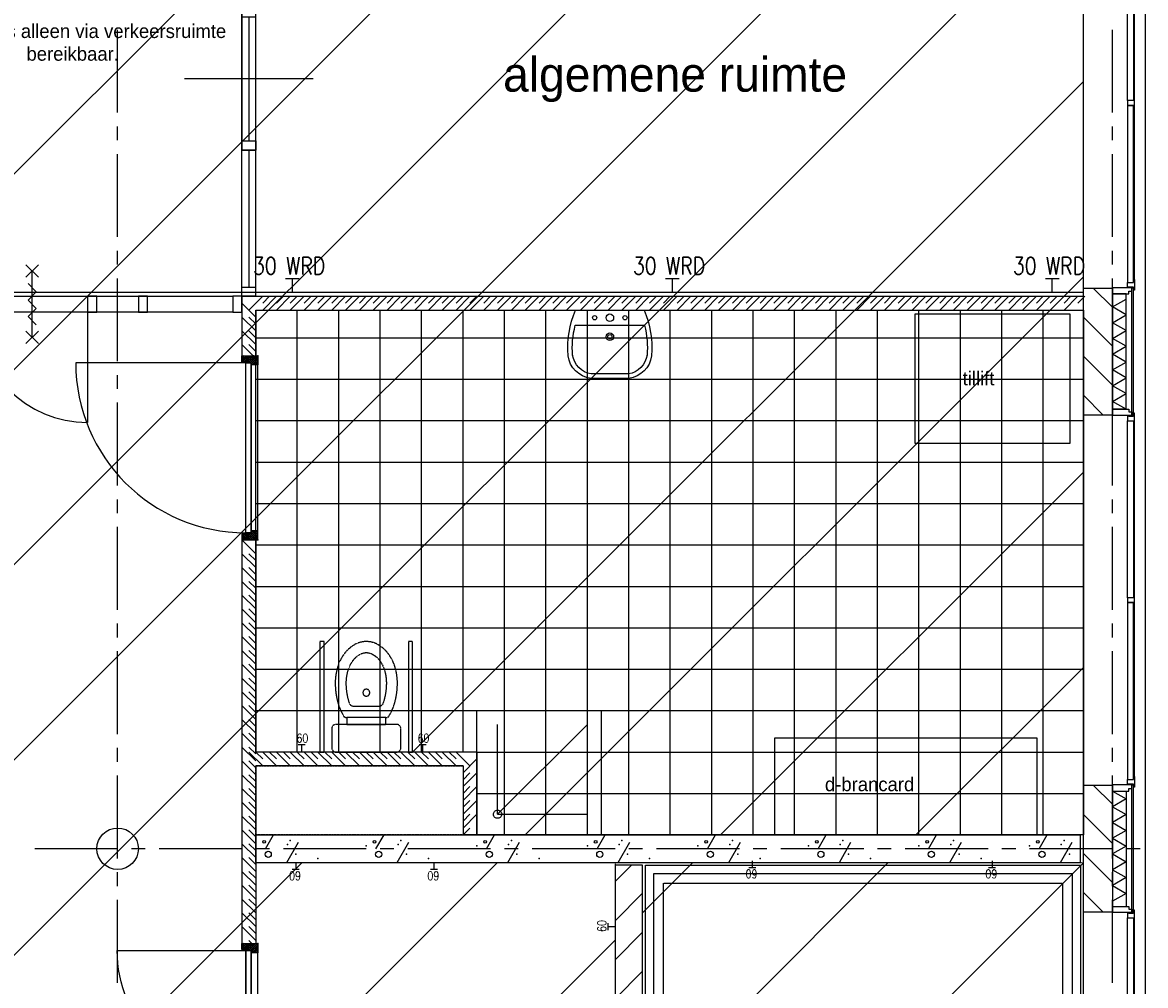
# Model space of a CAD drawing. Extents: x -66955 to 52345, y -20450 to 69550.
# Tile 124 of 132: x 27581 to 35710, y 21059 to 28033. Entities that reach past the tile are written whole.
import ezdxf
from ezdxf.enums import TextEntityAlignment as Align

# ---------------------------------------------------------------- set-up
doc = ezdxf.new("R2010")
doc.units = 0
doc.header["$MEASUREMENT"] = 0
doc.linetypes.add('DASHED', pattern=[0.75, 0.5, -0.25])
doc.linetypes.add('HIDDEN', pattern=[0.375, 0.25, -0.125])
for name, color, linetype in [('-01-', 7, 'CONTINUOUS'), ('-22-', 7, 'CONTINUOUS'), ('-32-', 7, 'CONTINUOUS'), ('-E5-', 7, 'CONTINUOUS'), ('-E6-', 7, 'CONTINUOUS'), ('STRAMIEN--E7-', 7, 'CONTINUOUS'), ('VERD1$--11-', 7, 'CONTINUOUS'), ('VERD1$--21-', 7, 'CONTINUOUS'), ('VERD1$--22-', 7, 'CONTINUOUS'), ('VERD1$--24-', 7, 'CONTINUOUS'), ('VERD1$--28-', 7, 'CONTINUOUS'), ('VERD1$--31-', 7, 'CONTINUOUS'), ('VERD1$--32-', 7, 'CONTINUOUS'), ('VERD1$--43-', 7, 'CONTINUOUS'), ('VERD1$--74-', 7, 'CONTINUOUS'), ('VERD1$--84-', 7, 'CONTINUOUS'), ('VERD1$--E5-', 7, 'CONTINUOUS')]:
    doc.layers.add(name, color=color, linetype=linetype)
doc.styles.add('ROMANS', font='ROMANS', dxfattribs={"height": 0.2})
doc.styles.add('txt', font='TXT', dxfattribs={"height": 0.2})

# ---------------------------------------------------------------- blocks, each defined once
blk = doc.blocks.new('*O57')
at = {"layer": '-32-', "color": 7, "linetype": 'CONTINUOUS'}
for p, q in [((-525, 456.8), (-525, 342.8)), ((-1328, 342.8), (-1328, -456.8)), ((278, 342.8), (278, -456.8))]:
    blk.add_line(p, q, dxfattribs=at)
for points in [[(-1395, 456.8), (1328, 456.8), (1328, 342.8), (-1395, 342.8)], [(-1395, 342.8), (-1395, 456.8), (-1328, 456.8), (-1328, 342.8)], [(345, 342.8), (345, 456.8), (278, 456.8), (278, 342.8)], [(712, 342.8), (712, 456.8), (645, 456.8), (645, 342.8)], [(1395, 342.8), (1395, 456.8), (1328, 456.8), (1328, 342.8)]]:
    blk.add_lwpolyline(points, close=True, dxfattribs=at)
at = {"layer": '-32-', "color": 7, "linetype": 'CONTINUOUS', "extrusion": (0, 0, -1)}
blk.add_ellipse((-1328, 342.8), major_axis=(803, 0), ratio=0.995641, start_param=0, end_param=1.570796, dxfattribs=at)
at = {"layer": '-32-', "color": 7, "linetype": 'CONTINUOUS'}
blk.add_ellipse((278, 342.8), major_axis=(-803, 0), ratio=0.995641, start_param=0, end_param=1.570796, dxfattribs=at)
blk = doc.blocks.new('*O59')
at = {"layer": '-E6-', "color": 7, "linetype": 'CONTINUOUS'}
for p, q in [((-45, 195.01), (45, 285.01)), ((-45, 285.01), (45, 195.01)), ((0, -240.01), (0, 240.01)), ((-45, -285.01), (45, -195.01)), ((-45, -195.01), (45, -285.01))]:
    blk.add_line(p, q, dxfattribs=at)
blk.add_lwpolyline([(30, -150.01), (-30, -90.01), (30.02, -30.01), (-30, 29.99), (30, 89.99), (-30, 149.99)], dxfattribs=at)
blk = doc.blocks.new('*O69')
at = {"layer": '-22-', "color": 7, "linetype": 'CONTINUOUS'}
for p, q in [((0, 1508), (0, 517)), ((-1, 450), (-1, -450)), ((-1, -517), (-1, -1508))]:
    blk.add_line(p, q, dxfattribs=at)
blk.add_lwpolyline([(49, -1575), (-51, -1575), (-51, 1575), (49, 1575)], close=True, dxfattribs=at)
at = {"layer": '-32-', "color": 7, "linetype": 'CONTINUOUS'}
blk.add_line((465, 0), (-465, 0), dxfattribs=at)
for points in [[(50, 1508), (-50, 1508), (-50, 1575), (50, 1575)], [(-50, 517), (-50, -517), (50, -517), (50, 517)], [(50, 517), (-50, 517), (-50, 450), (50, 450)], [(50, -517), (-50, -517), (-50, -450), (50, -450)], [(49, -1575), (-51, -1575), (-51, -1508), (49, -1508)]]:
    blk.add_lwpolyline(points, close=True, dxfattribs=at)
blk = doc.blocks.new('*O109')
at = {"layer": '-E5-', "color": 5, "linetype": 'CONTINUOUS'}
for p, q in [((-26.34, -57.84), (73.66, -57.84)), ((23.66, -157.84), (23.66, -57.84))]:
    blk.add_line(p, q, dxfattribs=at)
at = {"layer": '-E5-', "color": 5, "linetype": 'CONTINUOUS', "style": 'ROMANS', "width": 0.79992}
blk.add_text('30 WRD', height=125, dxfattribs=at).set_placement((0, 32.84), align=Align.MIDDLE)
blk = doc.blocks.new('*O110')
at = {"layer": '-E5-', "color": 5, "linetype": 'CONTINUOUS'}
for p, q in [((-26.34, -57.84), (73.66, -57.84)), ((23.66, -157.84), (23.66, -57.84))]:
    blk.add_line(p, q, dxfattribs=at)
at = {"layer": '-E5-', "color": 5, "linetype": 'CONTINUOUS', "style": 'ROMANS', "width": 0.79992}
blk.add_text('30 WRD', height=125, dxfattribs=at).set_placement((0, 32.84), align=Align.MIDDLE)
blk = doc.blocks.new('*O111')
at = {"layer": '-E5-', "color": 5, "linetype": 'CONTINUOUS'}
for p, q in [((-26.34, -57.84), (73.66, -57.84)), ((23.66, -157.84), (23.66, -57.84))]:
    blk.add_line(p, q, dxfattribs=at)
at = {"layer": '-E5-', "color": 5, "linetype": 'CONTINUOUS', "style": 'ROMANS', "width": 0.79992}
blk.add_text('30 WRD', height=125, dxfattribs=at).set_placement((0, 32.84), align=Align.MIDDLE)
blk = doc.blocks.new('*O107')
at = {"layer": '-E5-', "color": 5, "linetype": 'HIDDEN'}
blk.add_lwpolyline([(-5755.56, -689.84), (-3127.56, -689.84), (-3127.56, 374.16), (5722.44, 374.16)], dxfattribs=at)
at = {"layer": '-E5-', "color": 5, "linetype": 'CONTINUOUS'}
for name, p in [('*O109', (-26.22, 532)), ('*O110', (2723.78, 532)), ('*O111', (5473.78, 532))]:
    blk.add_blockref(name, p, dxfattribs=at)
blk = doc.blocks.new('*O128')
at = {"layer": 'VERD1$--31-', "color": 7, "linetype": 'CONTINUOUS'}
for points in [[(53.5, 1382), (53.5, 1363), (75.5, 1363), (75.5, 1338), (-66.5, 1338), (-66.5, 1382)], [(92.5, 1277), (92.5, 1355), (87.5, 1355), (87.5, 1333), (42.5, 1333), (42.5, 1299), (87.5, 1299), (87.5, 1277)], [(83.5, 1333), (83.5, 1338), (53.5, 1338), (53.5, 1333)], [(42.5, 1299), (87.5, 1299), (87.5, 17), (42.5, 17)], [(87.5, 39), (92.5, 39), (92.5, 1277), (87.5, 1277)], [(92.5, -39), (92.5, 39), (87.5, 39), (87.5, 17), (42.5, 17), (42.5, -17), (87.5, -17), (87.5, -39)], [(87.5, -17), (42.5, -17), (42.5, -1299), (87.5, -1299)], [(87.5, -1277), (92.5, -1277), (92.5, -39), (87.5, -39)], [(92.5, -1277), (92.5, -1355), (87.5, -1355), (87.5, -1333), (42.5, -1333), (42.5, -1299), (87.5, -1299), (87.5, -1277)], [(53.5, -1382), (53.5, -1363), (75.5, -1363), (75.5, -1338), (-66.5, -1338), (-66.5, -1382)], [(83.5, -1333), (83.5, -1338), (53.5, -1338), (53.5, -1333)]]:
    blk.add_lwpolyline(points, close=True, dxfattribs=at)
blk = doc.blocks.new('MERKKF')
at = {"layer": 'VERD1$--31-', "color": 7, "linetype": 'CONTINUOUS'}
blk.add_blockref('*O128', (276.5, -1800), dxfattribs=at)
blk = doc.blocks.new('*O144')
at = {"layer": 'VERD1$--32-', "color": 7, "linetype": 'CONTINUOUS'}
for p, q in [((-27.85, 41.5), (-57, 12.35)), ((-41.99, 41.5), (-57, 26.49)), ((-56.14, 41.5), (-57, 40.64)), ((-22.71, 32.5), (-57, -1.79)), ((-57, 28.22), (-20.28, -8.5)), ((-57, 14.08), (-34.42, -8.5)), ((-56.14, 41.5), (-6.14, -8.5)), ((-8.57, 32.5), (-43.57, -2.5)), ((-41.99, 41.5), (8.01, -8.5)), ((5.57, 32.5), (-35.43, -8.5)), ((-27.85, 41.5), (-27, 40.65)), ((19.72, 32.5), (-21.28, -8.5)), ((-18.85, 32.5), (39.15, -25.5)), ((42.86, 41.5), (-7.14, -8.5)), ((-4.71, 32.5), (53.29, -25.5)), ((57, 41.5), (7, -8.5)), ((9.43, 32.5), (57, -15.07)), ((57, 27.36), (10, -19.64)), ((57, 13.22), (18.28, -25.5)), ((23.57, 32.5), (57, -0.93)), ((28.72, 41.5), (27, 39.78)), ((28.72, 41.5), (57, 13.22)), ((42.86, 41.5), (57, 27.36)), ((-57, -0.06), (-54.56, -2.5)), ((10, -10.49), (25.01, -25.5)), ((10, -24.64), (10.86, -25.5)), ((57, -0.93), (32.43, -25.5)), ((57, -15.07), (46.57, -25.5))]:
    blk.add_line(p, q, dxfattribs=at)
blk.add_lwpolyline([(57, 41.5), (57, -25.5), (10, -25.5), (10, -8.5), (-41, -8.5), (-41, -2.5), (-57, -2.5), (-57, 41.5), (-27, 41.5), (-27, 32.5), (27, 32.5), (27, 41.5)], close=True, dxfattribs=at)
blk.add_lwpolyline([(57, 41.5), (57, -25.5), (10, -25.5), (10, -8.5), (-41, -8.5), (-41, -2.5), (-57, -2.5), (-57, 41.5), (-27, 41.5), (-27, 32.5), (27, 32.5), (27, 41.5)], close=True, dxfattribs=at)
blk.add_point((57, 41.5), dxfattribs=at)
at = {"layer": 'VERD1$--32-', "color": 7, "linetype": 'CONTINUOUS', "style": 'txt'}
blk.add_text('67x114', height=10, dxfattribs=at).set_placement((-19, 8.5))
blk = doc.blocks.new('*O145')
at = {"layer": 'VERD1$--32-', "color": 7, "linetype": 'CONTINUOUS'}
for p, q in [((-57, -28.22), (-20.28, 8.5)), ((-57, -14.08), (-34.42, 8.5)), ((-57, 0.06), (-54.56, 2.5)), ((-22.71, -32.5), (-57, 1.79)), ((-56.14, -41.5), (-6.14, 8.5)), ((-8.57, -32.5), (-43.57, 2.5)), ((-41.99, -41.5), (8.01, 8.5)), ((5.57, -32.5), (-35.43, 8.5)), ((19.72, -32.5), (-21.28, 8.5)), ((-18.85, -32.5), (39.15, 25.5)), ((42.86, -41.5), (-7.14, 8.5)), ((-4.71, -32.5), (53.29, 25.5)), ((57, -41.5), (7, 8.5)), ((9.43, -32.5), (57, 15.07)), ((10, 10.49), (25.01, 25.5)), ((10, 24.64), (10.86, 25.5)), ((57, -27.36), (10, 19.64)), ((57, -13.22), (18.28, 25.5)), ((23.57, -32.5), (57, 0.93)), ((57, 0.93), (32.43, 25.5)), ((57, 15.07), (46.57, 25.5)), ((-27.85, -41.5), (-57, -12.35)), ((-41.99, -41.5), (-57, -26.49)), ((-56.14, -41.5), (-57, -40.64)), ((-27.85, -41.5), (-27, -40.65)), ((28.72, -41.5), (27, -39.78)), ((28.72, -41.5), (57, -13.22)), ((42.86, -41.5), (57, -27.36))]:
    blk.add_line(p, q, dxfattribs=at)
blk.add_lwpolyline([(57, -41.5), (57, 25.5), (10, 25.5), (10, 8.5), (-41, 8.5), (-41, 2.5), (-57, 2.5), (-57, -41.5), (-27, -41.5), (-27, -32.5), (27, -32.5), (27, -41.5)], close=True, dxfattribs=at)
blk.add_lwpolyline([(57, -41.5), (57, 25.5), (10, 25.5), (10, 8.5), (-41, 8.5), (-41, 2.5), (-57, 2.5), (-57, -41.5), (-27, -41.5), (-27, -32.5), (27, -32.5), (27, -41.5)], close=True, dxfattribs=at)
blk.add_point((57, -41.5), dxfattribs=at)
at = {"layer": 'VERD1$--32-', "color": 7, "linetype": 'CONTINUOUS', "style": 'txt'}
blk.add_text('67x114', height=10, dxfattribs=at).set_placement((-19, -18.5))
blk = doc.blocks.new('*O143')
at = {"layer": 'VERD1$--32-', "color": 7, "linetype": 'CONTINUOUS'}
blk.add_lwpolyline([(421.5, -465, -0.414214), (-508.5, 465), (421.5, 465), (421.5, -465)], format="xyb", dxfattribs=at)
for points in [[(459.5, 465), (459.5, -465), (421.5, -465), (421.5, 465)], [(508.5, -450), (508.5, 450), (461.5, 450), (461.5, -450)]]:
    blk.add_lwpolyline(points, close=True, dxfattribs=at)
for name, p in [('*O144', (451.5, 475.5)), ('*O145', (451.5, -475.5))]:
    blk.add_blockref(name, p, dxfattribs=at)
blk = doc.blocks.new('BI$AF')
at = {"layer": 'VERD1$--32-', "color": 7, "linetype": 'CONTINUOUS'}
blk.add_blockref('*O143', (-508.51, 517), dxfattribs=at)
blk = doc.blocks.new('*O181')
at = {"layer": 'VERD1$--84-', "color": 7, "linetype": 'CONTINUOUS'}
blk.add_lwpolyline([(-560, 470), (560, 470), (560, -470), (-560, -470)], close=True, dxfattribs=at)
at = {"layer": 'VERD1$--84-', "color": 7, "linetype": 'CONTINUOUS', "style": 'txt'}
blk.add_text('tillift', height=100, dxfattribs=at).set_placement((-216.13, -47.63))
blk = doc.blocks.new('S58B02')
at = {"layer": 'VERD1$--43-', "color": 7, "linetype": 'CONTINUOUS'}
blk.add_lwpolyline([(-247.5, 0), (247.5, 0, -0.123106), (302.5, -330, -0.333333), (137.5, -495), (137.5, -495), (-137.5, -495), (-137.5, -495, -0.333333), (-302.5, -330, -0.123106), (-247.5, 0)], format="xyb", dxfattribs=at)
at = {"layer": 'VERD1$--74-', "color": 7, "linetype": 'CONTINUOUS'}
for points in [[(-247.5, 0), (247.5, 0, -0.123106), (302.5, -330, -0.333333), (137.5, -495), (137.5, -495), (-137.5, -495), (-137.5, -495, -0.333333), (-302.5, -330, -0.123106), (-247.5, 0), (-247.5, 0)], [(-250.6, -110), (250.6, -110, -0.083651), (269.6, -327.4), (269.8, -325.3, -0.329371), (135.1, -462), (-135.1, -462, -0.329371), (-269.8, -325.3), (-269.6, -327.4, -0.083651), (-250.6, -110)]]:
    blk.add_lwpolyline(points, format="xyb", dxfattribs=at)
for centre, radius in [((-110, -55), 15.4), ((0, -55), 27.5), ((110, -55), 15.4), ((0, -192.5), 27.5), ((0, -192.5), 15.4)]:
    blk.add_circle(centre, radius, dxfattribs=at)
blk = doc.blocks.new('*O195')
at = {"layer": 'VERD1$--74-', "color": 7, "linetype": 'CONTINUOUS'}
for p, q in [((-300, -300), (-300, 350)), ((-300, -300), (350, 350)), ((-329.96, -301.52), (-329.65, -295.46)), ((-329.04, -307.52), (-329.96, -301.52)), ((-329.65, -295.46), (-328.13, -289.58)), ((-326.93, -313.21), (-329.04, -307.52)), ((-328.13, -289.58), (-325.46, -284.13)), ((-323.72, -318.36), (-326.93, -313.21)), ((-325.46, -284.13), (-321.74, -279.33)), ((-319.54, -322.76), (-323.72, -318.36)), ((-321.74, -279.33), (-317.14, -275.38)), ((-314.56, -326.23), (-319.54, -322.76)), ((-317.14, -275.38), (-311.83, -272.43)), ((-311.83, -272.43), (-306.04, -270.61)), ((-306.04, -270.61), (-300, -270)), ((-300, -270), (-293.96, -270.61)), ((-300, -300), (350, -300)), ((-293.96, -270.61), (-288.17, -272.43)), ((-288.17, -272.43), (-282.86, -275.38)), ((-280.46, -322.76), (-285.44, -326.23)), ((-282.86, -275.38), (-278.26, -279.33)), ((-276.28, -318.36), (-280.46, -322.76)), ((-278.26, -279.33), (-274.54, -284.13)), ((-273.07, -313.21), (-276.28, -318.36)), ((-274.54, -284.13), (-271.87, -289.58)), ((-270.96, -307.52), (-273.07, -313.21)), ((-271.87, -289.58), (-270.35, -295.46)), ((-270.04, -301.52), (-270.96, -307.52)), ((-270.35, -295.46), (-270.04, -301.52)), ((-308.98, -328.62), (-314.56, -326.23)), ((-303.04, -329.85), (-308.98, -328.62)), ((-296.96, -329.85), (-303.04, -329.85)), ((-291.02, -328.62), (-296.96, -329.85)), ((-285.44, -326.23), (-291.02, -328.62))]:
    blk.add_line(p, q, dxfattribs=at)
at = {"layer": 'VERD1$--74-', "color": 7, "linetype": 'HIDDEN'}
blk.add_lwpolyline([(-450, -450), (-450, 450), (450, 450), (450, -450)], close=True, dxfattribs=at)
blk = doc.blocks.new('*O196')
at = {"layer": 'VERD1$--84-', "color": 7, "linetype": 'CONTINUOUS'}
blk.add_lwpolyline([(-950, -350), (950, -350), (950, 350), (-950, 350)], close=True, dxfattribs=at)
at = {"layer": 'VERD1$--84-', "color": 7, "linetype": 'CONTINUOUS', "style": 'txt'}
blk.add_text('d-brancard', height=100, dxfattribs=at).set_placement((-585.47, -33.23))
blk = doc.blocks.new('*O218')
at = {"layer": 'VERD1$--74-', "color": 7, "linetype": 'HIDDEN'}
blk.add_line((91, -195), (-91, -195), dxfattribs=at)
at = {"layer": 'VERD1$--74-', "color": 7, "linetype": 'HIDDEN', "extrusion": (0, -0.000122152, -1)}
blk.add_circle((0, -95, 0), 25, dxfattribs=at)
for centre, radius, start, end in [((-34.3, 42.1, 0), 161.8, 36.86991, 61.08881), ((0, 104.2, 0), 90.8, 61.08886, 89.99998), ((0, 104.2, 0), 90.8, 90.00007, 118.91119), ((34.3, 42.1, 0), 161.8, 118.91123, 143.13013), ((-88.4, 1.5, 0), 229.4, 17.25793, 36.86994), ((88.4, 1.5, 0), 229.4, 143.13011, 162.74211), ((-173.7, -25, 0), 318.7, 359.99998, 17.258), ((173.7, -25, 0), 318.7, 162.74204, 180.00007), ((-317.6, -25, 0), 462.6, 345.08926, 0), ((317.6, -25, 0), 462.6, 180, 194.91074), ((-161, -66.7, 0), 300.6, 338.69341, 345.08926), ((161.1, -66.7, 0), 300.6, 194.91074, 201.30659), ((91.1, -165, 0), 30, 270, 338.69341), ((-91, -165, 0), 30, 201.30659, 270)]:
    blk.add_arc(centre, radius, start, end, dxfattribs=at)
blk = doc.blocks.new('*O217')
at = {"layer": 'VERD1$--74-', "color": 7, "linetype": 'HIDDEN', "extrusion": (-4.112e-06, 5.37221e-05, 1)}
blk.add_lwpolyline([(-166.6, -135.3, -0.068444), (-206.7, -39.6, -0.065152), (-225, 100, -0.075445), (-207.1, 218.3, -0.085783), (-159.1, 312.1, -0.10607), (-82.6, 378.7, -0.126822), (0, 400, -0.126822), (82.6, 378.7, -0.10607), (159.1, 312.1, -0.085783), (207, 218.3, -0.075445), (225, 100, -0.065152), (206.7, -39.6, -0.068444), (166.6, -135.3), (166.6, -135.3, -0.265274), (140.8, -150), (-140.8, -150, -0.265274), (-166.6, -135.3)], format="xyb", dxfattribs=at)
at = {"layer": 'VERD1$--74-', "color": 7, "linetype": 'HIDDEN'}
blk.add_lwpolyline([(-140.8, -150), (-140.8, -200), (140.8, -200), (140.8, -150)], close=True, dxfattribs=at)
at = {"layer": 'VERD1$--74-', "color": 7, "linetype": 'HIDDEN', "extrusion": (-1.91341e-14, 7.32915e-06, 1)}
blk.add_lwpolyline([(220, -200), (-220, -200, 0.414214), (-250, -230), (-250, -370, 0.414214), (-220, -400), (220, -400, 0.414214), (250, -370), (250, -230, 0.414214), (220, -200)], format="xyb", dxfattribs=at)
at = {"layer": 'VERD1$--74-', "color": 7, "linetype": 'HIDDEN', "extrusion": (0, -0.000122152, -1)}
for centre, start, end in [((-62.2, -5.2, 0), 326.61181, 327.26477), ((62.2, -5.2, 0), 212.73523, 213.38819)]:
    blk.add_arc(centre, 263.1, start, end, dxfattribs=at)
at = {"layer": 'VERD1$--74-', "color": 7, "linetype": 'HIDDEN'}
blk.add_blockref('*O218', (0, 125), dxfattribs=at)
blk = doc.blocks.new('WC')
at = {"layer": 'VERD1$--74-', "color": 7, "linetype": 'HIDDEN'}
blk.add_blockref('*O217', (0, 400), dxfattribs=at)
blk = doc.blocks.new('*O216')
at = {"layer": 'VERD1$--74-', "color": 7, "linetype": 'HIDDEN'}
for points in [[(-305, -400), (-305, 400), (-335, 400), (-335, -400)], [(335, -400), (335, 400), (305, 400), (305, -400)]]:
    blk.add_lwpolyline(points, close=True, dxfattribs=at)
blk.add_blockref('WC', (0.5, -400), dxfattribs=at)
blk = doc.blocks.new('*O253')
at = {"layer": 'VERD1$--32-', "color": 7, "linetype": 'CONTINUOUS'}
for p, q in [((-27.85, 41.5), (-57, 12.35)), ((-41.99, 41.5), (-57, 26.49)), ((-56.14, 41.5), (-57, 40.64)), ((-22.71, 32.5), (-57, -1.79)), ((-57, 28.22), (-20.28, -8.5)), ((-57, 14.08), (-34.42, -8.5)), ((-56.14, 41.5), (-6.14, -8.5)), ((-8.57, 32.5), (-43.57, -2.5)), ((-41.99, 41.5), (8.01, -8.5)), ((5.57, 32.5), (-35.43, -8.5)), ((-27.85, 41.5), (-27, 40.65)), ((19.72, 32.5), (-21.28, -8.5)), ((-18.85, 32.5), (39.15, -25.5)), ((42.86, 41.5), (-7.14, -8.5)), ((-4.71, 32.5), (53.29, -25.5)), ((57, 41.5), (7, -8.5)), ((9.43, 32.5), (57, -15.07)), ((57, 27.36), (10, -19.64)), ((57, 13.22), (18.28, -25.5)), ((23.57, 32.5), (57, -0.93)), ((28.72, 41.5), (27, 39.78)), ((28.72, 41.5), (57, 13.22)), ((42.86, 41.5), (57, 27.36)), ((-57, -0.06), (-54.56, -2.5)), ((10, -10.49), (25.01, -25.5)), ((10, -24.64), (10.86, -25.5)), ((57, -0.93), (32.43, -25.5)), ((57, -15.07), (46.57, -25.5))]:
    blk.add_line(p, q, dxfattribs=at)
blk.add_lwpolyline([(57, 41.5), (57, -25.5), (10, -25.5), (10, -8.5), (-41, -8.5), (-41, -2.5), (-57, -2.5), (-57, 41.5), (-27, 41.5), (-27, 32.5), (27, 32.5), (27, 41.5)], close=True, dxfattribs=at)
blk.add_lwpolyline([(57, 41.5), (57, -25.5), (10, -25.5), (10, -8.5), (-41, -8.5), (-41, -2.5), (-57, -2.5), (-57, 41.5), (-27, 41.5), (-27, 32.5), (27, 32.5), (27, 41.5)], close=True, dxfattribs=at)
blk.add_point((57, 41.5), dxfattribs=at)
at = {"layer": 'VERD1$--32-', "color": 7, "linetype": 'CONTINUOUS', "style": 'txt'}
blk.add_text('67x114', height=10, dxfattribs=at).set_placement((-19, 8.5))
blk = doc.blocks.new('*O254')
at = {"layer": 'VERD1$--32-', "color": 7, "linetype": 'CONTINUOUS'}
for p, q in [((-57, -28.22), (-20.28, 8.5)), ((-57, -14.08), (-34.42, 8.5)), ((-57, 0.06), (-54.56, 2.5)), ((-22.71, -32.5), (-57, 1.79)), ((-56.14, -41.5), (-6.14, 8.5)), ((-8.57, -32.5), (-43.57, 2.5)), ((-41.99, -41.5), (8.01, 8.5)), ((5.57, -32.5), (-35.43, 8.5)), ((19.72, -32.5), (-21.28, 8.5)), ((-18.85, -32.5), (39.15, 25.5)), ((42.86, -41.5), (-7.14, 8.5)), ((-4.71, -32.5), (53.29, 25.5)), ((57, -41.5), (7, 8.5)), ((9.43, -32.5), (57, 15.07)), ((10, 10.49), (25.01, 25.5)), ((10, 24.64), (10.86, 25.5)), ((57, -27.36), (10, 19.64)), ((57, -13.22), (18.28, 25.5)), ((23.57, -32.5), (57, 0.93)), ((57, 0.93), (32.43, 25.5)), ((57, 15.07), (46.57, 25.5)), ((-27.85, -41.5), (-57, -12.35)), ((-41.99, -41.5), (-57, -26.49)), ((-56.14, -41.5), (-57, -40.64)), ((-27.85, -41.5), (-27, -40.65)), ((28.72, -41.5), (27, -39.78)), ((28.72, -41.5), (57, -13.22)), ((42.86, -41.5), (57, -27.36))]:
    blk.add_line(p, q, dxfattribs=at)
blk.add_lwpolyline([(57, -41.5), (57, 25.5), (10, 25.5), (10, 8.5), (-41, 8.5), (-41, 2.5), (-57, 2.5), (-57, -41.5), (-27, -41.5), (-27, -32.5), (27, -32.5), (27, -41.5)], close=True, dxfattribs=at)
blk.add_lwpolyline([(57, -41.5), (57, 25.5), (10, 25.5), (10, 8.5), (-41, 8.5), (-41, 2.5), (-57, 2.5), (-57, -41.5), (-27, -41.5), (-27, -32.5), (27, -32.5), (27, -41.5)], close=True, dxfattribs=at)
blk.add_point((57, -41.5), dxfattribs=at)
at = {"layer": 'VERD1$--32-', "color": 7, "linetype": 'CONTINUOUS', "style": 'txt'}
blk.add_text('67x114', height=10, dxfattribs=at).set_placement((-19, -18.5))
blk = doc.blocks.new('*O252')
at = {"layer": 'VERD1$--32-', "color": 7, "linetype": 'CONTINUOUS'}
blk.add_line((571.5, 615), (-658.5, 615), dxfattribs=at)
for points in [[(609.5, 615), (609.5, -615), (571.5, -615), (571.5, 615)], [(658.5, -600), (658.5, 600), (611.5, 600), (611.5, -600)]]:
    blk.add_lwpolyline(points, close=True, dxfattribs=at)
blk.add_arc((571.5, 615), 1230, 180, 270, dxfattribs=at)
for name, p in [('*O253', (601.5, 625.5)), ('*O254', (601.5, -625.5))]:
    blk.add_blockref(name, p, dxfattribs=at)
blk = doc.blocks.new('BI$CCF')
at = {"layer": 'VERD1$--32-', "color": 7, "linetype": 'CONTINUOUS'}
blk.add_blockref('*O252', (-544.5, 667), dxfattribs=at)

msp = doc.modelspace()

# ---------------------------------------------------------------- linework, layer by layer
at = {"layer": 'STRAMIEN--E7-', "color": 1, "linetype": 'CONTINUOUS'}
for p, q in [((28270, 27680), (28270, 27980)), ((35470, 27680), (35470, 27980)), ((28270, 27380), (28270, 27680)), ((35470, 27380), (35470, 27680)), ((28270, 27180), (28270, 27280)), ((35470, 27180), (35470, 27280)), ((28270, 26780), (28270, 27080)), ((35470, 26780), (35470, 27080)), ((28270, 26480), (28270, 26780)), ((35470, 26480), (35470, 26780)), ((28270, 26280), (28270, 26380)), ((35470, 26280), (35470, 26380)), ((28270, 25880), (28270, 26180)), ((35470, 25880), (35470, 26180)), ((28270, 25580), (28270, 25880)), ((35470, 25580), (35470, 25880)), ((28270, 25380), (28270, 25480)), ((35470, 25380), (35470, 25480)), ((28270, 24980), (28270, 25280)), ((35470, 24980), (35470, 25280)), ((28270, 24680), (28270, 24980)), ((35470, 24680), (35470, 24980)), ((28270, 24480), (28270, 24580)), ((35470, 24480), (35470, 24580)), ((28270, 24080), (28270, 24380)), ((35470, 24080), (35470, 24380)), ((28270, 23780), (28270, 24080)), ((35470, 23780), (35470, 24080)), ((28270, 23580), (28270, 23680)), ((35470, 23580), (35470, 23680)), ((28270, 23180), (28270, 23480)), ((35470, 23180), (35470, 23480)), ((28270, 22880), (28270, 23180)), ((35470, 22880), (35470, 23180)), ((28270, 22680), (28270, 22780)), ((35470, 22680), (35470, 22780)), ((28270, 22280), (28270, 22580)), ((35470, 22280), (35470, 22580)), ((28270, 21980), (28270, 22280)), ((35470, 21980), (35470, 22280)), ((27970, 22050), (27670, 22050)), ((28270, 22050), (27970, 22050)), ((28470, 22050), (28370, 22050)), ((28870, 22050), (28570, 22050)), ((29170, 22050), (28870, 22050)), ((29370, 22050), (29270, 22050)), ((29770, 22050), (29470, 22050)), ((30070, 22050), (29770, 22050)), ((30270, 22050), (30170, 22050)), ((30670, 22050), (30370, 22050)), ((30970, 22050), (30670, 22050)), ((31170, 22050), (31070, 22050)), ((31570, 22050), (31270, 22050)), ((31870, 22050), (31570, 22050)), ((32070, 22050), (31970, 22050)), ((32470, 22050), (32170, 22050)), ((32770, 22050), (32470, 22050)), ((32970, 22050), (32870, 22050)), ((33370, 22050), (33070, 22050)), ((33670, 22050), (33370, 22050)), ((33870, 22050), (33770, 22050)), ((34270, 22050), (33970, 22050)), ((34570, 22050), (34270, 22050)), ((34770, 22050), (34670, 22050)), ((35170, 22050), (34870, 22050)), ((35470, 22050), (35170, 22050)), ((35670, 22050), (35570, 22050)), ((28270, 21780), (28270, 21880)), ((35470, 21780), (35470, 21880)), ((28270, 21380), (28270, 21680)), ((35470, 21380), (35470, 21680)), ((28270, 21080), (28270, 21380)), ((35470, 21080), (35470, 21380))]:
    msp.add_line(p, q, dxfattribs=at)
at = {"layer": 'VERD1$--11-', "color": 1, "linetype": 'CONTINUOUS'}
for p, q in [((25693.71, 25110), (35260, 34676.29)), ((23190, 21192.08), (35260, 33262.08)), ((24592.14, 21180), (35260, 31847.86)), ((21476.35, 16650), (35260, 30433.65)), ((22890.56, 16650), (35260, 29019.44)), ((30404.78, 22750), (35260, 27605.22)), ((31218.99, 22150), (35260, 26191.01)), ((32633.2, 22150), (35260, 24776.8)), ((34047.42, 22150), (35260, 23362.58)), ((24304.78, 16650), (29604.78, 21950)), ((25718.99, 16650), (31018.99, 21950)), ((32069.99, 21586.79), (32433.2, 21950)), ((32069.99, 20172.57), (33847.42, 21950)), ((32069.99, 18758.36), (35260, 21948.37)), ((29793.2, 19310), (31870, 21386.8))]:
    msp.add_line(p, q, dxfattribs=at)
at = {"layer": 'VERD1$--21-', "color": 7, "linetype": 'CONTINUOUS'}
for p, q in [((35331.69, 26110), (35470, 25971.69)), ((35260, 25898.84), (35470, 25688.84)), ((35260, 25616), (35470, 25406)), ((35260, 25333.16), (35403.16, 25190)), ((35331.69, 22510), (35470, 22371.69)), ((35260, 22298.84), (35470, 22088.84)), ((35260, 22016), (35470, 21806)), ((31988.51, 21930), (31870.01, 21811.5)), ((32069.99, 21728.64), (31870.01, 21528.66)), ((35260, 21733.16), (35403.16, 21590)), ((32069.99, 21445.8), (31870.01, 21245.82)), ((32069.99, 21162.96), (31870.01, 20962.97))]:
    msp.add_line(p, q, dxfattribs=at)
for points in [[(35260, 25190), (35260, 26110), (35470, 26110), (35470, 25190)], [(35260, 21590), (35260, 22510), (35470, 22510), (35470, 21590)], [(32069.99, 17060), (32069.99, 21930), (31870.01, 21930), (31869.99, 17060)]]:
    msp.add_lwpolyline(points, close=True, dxfattribs=at)
at = {"layer": 'VERD1$--22-', "color": 7, "linetype": 'CONTINUOUS'}
for p, q in [((35260, -4740), (35260, 60538)), ((29169.99, 26050), (35260, 26050)), ((29169.99, 25950), (29169.99, 26050)), ((29169.99, 26050), (29169.99, 25619.97)), ((29169.99, 26050), (29269.99, 26050)), ((29319.99, 26050), (29219.99, 25950)), ((29369.99, 26050), (29319.99, 26000)), ((29419.99, 26050), (29319.99, 25950)), ((29469.99, 26050), (29419.99, 26000)), ((29519.99, 26050), (29419.99, 25950)), ((29569.99, 26050), (29519.99, 26000)), ((29619.99, 26050), (29519.99, 25950)), ((29669.99, 26050), (29619.99, 26000)), ((29719.99, 26050), (29619.99, 25950)), ((29769.99, 26050), (29719.99, 26000)), ((29819.99, 26050), (29719.99, 25950)), ((29869.99, 26050), (29819.99, 26000)), ((29919.99, 26050), (29819.99, 25950)), ((29969.99, 26050), (29919.99, 26000)), ((30019.99, 26050), (29919.99, 25950)), ((30069.99, 26050), (30019.99, 26000)), ((30119.99, 26050), (30019.99, 25950)), ((30169.99, 26050), (30119.99, 26000)), ((30219.99, 26050), (30119.99, 25950)), ((30269.99, 26050), (30219.99, 26000)), ((30319.99, 26050), (30219.99, 25950)), ((30369.99, 26050), (30319.99, 26000)), ((30419.99, 26050), (30319.99, 25950)), ((30469.99, 26050), (30419.99, 26000)), ((30519.99, 26050), (30419.99, 25950)), ((30569.99, 26050), (30519.99, 26000)), ((30619.99, 26050), (30519.99, 25950)), ((30669.99, 26050), (30619.99, 26000)), ((30719.99, 26050), (30619.99, 25950)), ((30769.99, 26050), (30719.99, 26000)), ((30819.99, 26050), (30719.99, 25950)), ((30869.99, 26050), (30819.99, 26000)), ((30919.99, 26050), (30819.99, 25950)), ((30969.99, 26050), (30919.99, 26000)), ((31019.99, 26050), (30919.99, 25950)), ((31069.99, 26050), (31019.99, 26000)), ((31119.99, 26050), (31019.99, 25950)), ((31169.99, 26050), (31119.99, 26000)), ((31219.99, 26050), (31119.99, 25950)), ((31269.99, 26050), (31219.99, 26000)), ((31319.99, 26050), (31219.99, 25950)), ((31369.99, 26050), (31319.99, 26000)), ((31419.99, 26050), (31319.99, 25950)), ((31469.99, 26050), (31419.99, 26000)), ((31519.99, 26050), (31419.99, 25950)), ((31569.99, 26050), (31519.99, 26000)), ((31619.99, 26050), (31519.99, 25950)), ((31669.99, 26050), (31619.99, 26000)), ((31719.99, 26050), (31619.99, 25950)), ((31769.99, 26050), (31719.99, 26000)), ((31819.99, 26050), (31719.99, 25950)), ((31869.99, 26050), (31819.99, 26000)), ((31919.99, 26050), (31819.99, 25950)), ((31969.99, 26050), (31919.99, 26000)), ((32019.99, 26050), (31919.99, 25950)), ((32069.99, 26050), (32019.99, 26000)), ((32119.99, 26050), (32019.99, 25950)), ((32169.99, 26050), (32119.99, 26000)), ((32219.99, 26050), (32119.99, 25950)), ((32269.99, 26050), (32219.99, 26000)), ((32319.99, 26050), (32219.99, 25950)), ((32369.99, 26050), (32319.99, 26000)), ((32419.99, 26050), (32319.99, 25950)), ((32469.99, 26050), (32419.99, 26000)), ((32519.99, 26050), (32419.99, 25950)), ((32569.99, 26050), (32519.99, 26000)), ((32619.99, 26050), (32519.99, 25950)), ((32669.99, 26050), (32619.99, 26000)), ((32719.99, 26050), (32619.99, 25950)), ((32769.99, 26050), (32719.99, 26000)), ((32819.99, 26050), (32719.99, 25950)), ((32869.99, 26050), (32819.99, 26000)), ((32919.99, 26050), (32819.99, 25950)), ((32969.99, 26050), (32919.99, 26000)), ((33019.99, 26050), (32919.99, 25950)), ((33069.99, 26050), (33019.99, 26000)), ((33119.99, 26050), (33019.99, 25950)), ((33169.99, 26050), (33119.99, 26000)), ((33219.99, 26050), (33119.99, 25950)), ((33269.99, 26050), (33219.99, 26000)), ((33319.99, 26050), (33219.99, 25950)), ((33369.99, 26050), (33319.99, 26000)), ((33419.99, 26050), (33319.99, 25950)), ((33469.99, 26050), (33419.99, 26000)), ((33519.99, 26050), (33419.99, 25950)), ((33569.99, 26050), (33519.99, 26000)), ((33619.99, 26050), (33519.99, 25950)), ((33669.99, 26050), (33619.99, 26000)), ((33719.99, 26050), (33619.99, 25950)), ((33769.99, 26050), (33719.99, 26000)), ((33819.99, 26050), (33719.99, 25950)), ((33869.99, 26050), (33819.99, 26000)), ((33919.99, 26050), (33819.99, 25950)), ((33969.99, 26050), (33919.99, 26000)), ((34019.99, 26050), (33919.99, 25950)), ((34069.99, 26050), (34019.99, 26000)), ((34119.99, 26050), (34019.99, 25950)), ((34169.99, 26050), (34119.99, 26000)), ((34219.99, 26050), (34119.99, 25950)), ((34269.99, 26050), (34219.99, 26000)), ((34319.99, 26050), (34219.99, 25950)), ((34369.99, 26050), (34319.99, 26000)), ((34419.99, 26050), (34319.99, 25950)), ((34469.99, 26050), (34419.99, 26000)), ((34519.99, 26050), (34419.99, 25950)), ((34569.99, 26050), (34519.99, 26000)), ((34619.99, 26050), (34519.99, 25950)), ((34669.99, 26050), (34619.99, 26000)), ((34719.99, 26050), (34619.99, 25950)), ((34769.99, 26050), (34719.99, 26000)), ((34819.99, 26050), (34719.99, 25950)), ((34869.99, 26050), (34819.99, 26000)), ((34919.99, 26050), (34819.99, 25950)), ((34969.99, 26050), (34919.99, 26000)), ((35019.99, 26050), (34919.99, 25950)), ((35069.99, 26050), (35019.99, 26000)), ((35119.99, 26050), (35019.99, 25950)), ((35169.99, 26050), (35119.99, 26000)), ((35219.99, 26050), (35119.99, 25950)), ((35269.99, 26050), (35219.99, 26000)), ((35260, 25950), (35260, 26050)), ((35470, 25232), (35470, 26068)), ((35570, 26068), (35470, 26068)), ((35570, 25232), (35570, 26068)), ((29269.99, 25900), (29169.99, 26000)), ((29269.99, 25950), (35260, 25950)), ((29269.99, 25950), (29269.99, 25619.97)), ((29269.99, 25800), (29169.99, 25900)), ((29269.99, 25850), (29219.99, 25900)), ((29269.99, 25700), (29169.99, 25800)), ((29269.99, 25750), (29219.99, 25800)), ((29249.99, 25620), (29169.99, 25700)), ((29269.99, 25650), (29219.99, 25700)), ((29169.99, 25619.97), (29269.99, 25619.97)), ((35570, 25232), (35470, 25232)), ((29269.99, 24185.97), (29169.99, 24285.97)), ((29169.99, 24285.97), (29169.99, 21364)), ((29169.99, 24285.97), (29269.99, 24285.97)), ((29269.99, 24285.97), (29269.99, 22750)), ((29269.99, 24085.97), (29169.99, 24185.97)), ((29269.99, 24135.97), (29219.99, 24185.97)), ((29269.99, 23985.97), (29169.99, 24085.97)), ((29269.99, 24035.97), (29219.99, 24085.97)), ((29269.99, 23885.97), (29169.99, 23985.97)), ((29269.99, 23935.97), (29219.99, 23985.97)), ((29269.99, 23785.97), (29169.99, 23885.97)), ((29269.99, 23835.97), (29219.99, 23885.97)), ((29269.99, 23685.97), (29169.99, 23785.97)), ((29269.99, 23735.97), (29219.99, 23785.97)), ((29269.99, 23585.97), (29169.99, 23685.97)), ((29269.99, 23635.97), (29219.99, 23685.97)), ((29269.99, 23485.97), (29169.99, 23585.97)), ((29269.99, 23535.97), (29219.99, 23585.97)), ((29269.99, 23385.97), (29169.99, 23485.97)), ((29269.99, 23435.97), (29219.99, 23485.97)), ((29269.99, 23285.97), (29169.99, 23385.97)), ((29269.99, 23335.97), (29219.99, 23385.97)), ((29269.99, 23185.97), (29169.99, 23285.97)), ((29269.99, 23235.97), (29219.99, 23285.97)), ((29269.99, 23085.97), (29169.99, 23185.97)), ((29269.99, 23135.97), (29219.99, 23185.97)), ((29269.99, 22985.97), (29169.99, 23085.97)), ((29269.99, 23035.97), (29219.99, 23085.97)), ((29269.99, 22885.97), (29169.99, 22985.97)), ((29269.99, 22935.97), (29219.99, 22985.97)), ((29269.99, 22785.97), (29169.99, 22885.97)), ((29269.99, 22835.97), (29219.99, 22885.97)), ((29269.99, 22685.97), (29169.99, 22785.97)), ((29269.99, 22735.97), (29219.99, 22785.97)), ((29269.99, 22585.97), (29169.99, 22685.97)), ((29219.99, 22750), (29319.99, 22650)), ((29269.99, 22635.97), (29219.99, 22685.97)), ((29269.99, 22750), (29319.99, 22700)), ((30869.99, 22750), (29269.99, 22750)), ((29319.99, 22750), (29419.99, 22650)), ((29369.99, 22750), (29419.99, 22700)), ((29419.99, 22750), (29519.99, 22650)), ((29469.99, 22750), (29519.99, 22700)), ((29519.99, 22750), (29619.99, 22650)), ((29569.99, 22750), (29619.99, 22700)), ((29619.99, 22750), (29719.99, 22650)), ((29669.99, 22750), (29719.99, 22700)), ((29719.99, 22750), (29819.99, 22650)), ((29769.99, 22750), (29819.99, 22700)), ((29819.99, 22750), (29919.99, 22650)), ((29869.99, 22750), (29919.99, 22700)), ((29919.99, 22750), (30019.99, 22650)), ((29969.99, 22750), (30019.99, 22700)), ((30019.99, 22750), (30119.99, 22650)), ((30069.99, 22750), (30119.99, 22700)), ((30119.99, 22750), (30219.99, 22650)), ((30169.99, 22750), (30219.99, 22700)), ((30219.99, 22750), (30319.99, 22650)), ((30269.99, 22750), (30319.99, 22700)), ((30319.99, 22750), (30419.99, 22650)), ((30369.99, 22750), (30419.99, 22700)), ((30419.99, 22750), (30519.99, 22650)), ((30469.99, 22750), (30519.99, 22700)), ((30519.99, 22750), (30619.99, 22650)), ((30569.99, 22750), (30619.99, 22700)), ((30619.99, 22750), (30719.99, 22650)), ((30669.99, 22750), (30719.99, 22700)), ((30719.99, 22750), (30819.99, 22650)), ((30869.99, 22750), (30769.99, 22750)), ((30769.99, 22600), (30869.99, 22700)), ((30869.99, 22750), (30869.99, 22150)), ((30869.99, 22650), (30869.99, 22750)), ((30769.99, 22650), (29269.99, 22650)), ((29269.99, 22650), (29269.99, 21364)), ((30769.99, 22650), (30769.99, 22150)), ((30769.99, 22550), (30819.99, 22600)), ((30769.99, 22500), (30869.99, 22600)), ((29269.99, 22485.97), (29169.99, 22585.97)), ((29269.99, 22535.97), (29219.99, 22585.97)), ((29269.99, 22385.97), (29169.99, 22485.97)), ((29269.99, 22435.97), (29219.99, 22485.97)), ((30769.99, 22450), (30819.99, 22500)), ((30769.99, 22400), (30869.99, 22500)), ((35470, 22468), (35470, 21632)), ((35470, 22468), (35570, 22468)), ((35570, 22468), (35570, 21632)), ((29269.99, 22285.97), (29169.99, 22385.97)), ((29269.99, 22335.97), (29219.99, 22385.97)), ((30769.99, 22350), (30819.99, 22400)), ((30769.99, 22300), (30869.99, 22400)), ((29269.99, 22185.97), (29169.99, 22285.97)), ((29269.99, 22235.97), (29219.99, 22285.97)), ((30769.99, 22250), (30819.99, 22300)), ((30769.99, 22200), (30869.99, 22300)), ((30769.99, 22150), (30819.99, 22200)), ((29269.99, 22085.97), (29169.99, 22185.97)), ((29269.99, 22135.97), (29219.99, 22185.97)), ((29269.99, 22150), (35240, 22150)), ((29269.99, 21950), (29269.99, 22150)), ((29339.99, 22050), (29397.99, 22150)), ((30139.99, 22050), (30197.99, 22150)), ((30869.99, 22150), (30769.99, 22150)), ((30939.99, 22050), (30997.99, 22150)), ((31739.99, 22050), (31797.99, 22150)), ((32539.99, 22050), (32597.99, 22150)), ((33339.99, 22050), (33397.99, 22150)), ((34139.99, 22050), (34197.99, 22150)), ((34939.99, 22050), (34997.99, 22150)), ((35240, 21950), (35240, 22150)), ((29269.99, 21985.97), (29169.99, 22085.97)), ((29269.99, 22035.97), (29219.99, 22085.97)), ((29493.99, 21950), (29577.99, 22098)), ((30293.99, 21950), (30377.99, 22098)), ((31093.99, 21950), (31177.99, 22098)), ((31893.99, 21950), (31977.99, 22098)), ((32693.99, 21950), (32777.99, 22098)), ((33493.99, 21950), (33577.99, 22098)), ((34293.99, 21950), (34377.99, 22098)), ((35093.99, 21950), (35177.99, 22098)), ((29269.99, 21885.97), (29169.99, 21985.97)), ((29269.99, 21935.97), (29219.99, 21985.97)), ((29269.99, 21950), (35240, 21950)), ((29269.99, 21785.97), (29169.99, 21885.97)), ((29269.99, 21835.97), (29219.99, 21885.97)), ((29269.99, 21685.97), (29169.99, 21785.97)), ((29269.99, 21735.97), (29219.99, 21785.97)), ((29269.99, 21585.97), (29169.99, 21685.97)), ((29269.99, 21635.97), (29219.99, 21685.97)), ((35470, 21632), (35570, 21632)), ((29269.99, 21485.97), (29169.99, 21585.97)), ((29269.99, 21535.97), (29219.99, 21585.97)), ((29269.99, 21385.97), (29169.99, 21485.97)), ((29269.99, 21435.97), (29219.99, 21485.97)), ((29269.99, 21335.97), (29219.99, 21385.97)), ((29169.99, 21364), (29269.99, 21364))]:
    msp.add_line(p, q, dxfattribs=at)
msp.add_lwpolyline([(35710, 65490), (20830, 65490), (20830, -5190), (35710, -5190)], close=True, dxfattribs=at)
for points in [[(35570, 25916), (35470, 25973), (35570, 26030)], [(35570, 25802), (35470, 25859), (35570, 25916)], [(35570, 25688), (35470, 25745), (35570, 25802)], [(35570, 25574), (35470, 25631), (35570, 25688)], [(35570, 25460), (35470, 25517), (35570, 25574)], [(35570, 25346), (35470, 25403), (35570, 25460)], [(35570, 25232), (35470, 25289), (35570, 25346)], [(35470, 22468), (35570, 22411), (35470, 22354)], [(35470, 22354), (35570, 22297), (35470, 22240)], [(35470, 22240), (35570, 22183), (35470, 22126)], [(35470, 22126), (35570, 22069), (35470, 22012)], [(35470, 22012), (35570, 21955), (35470, 21898)], [(35470, 21898), (35570, 21841), (35470, 21784)], [(35470, 21784), (35570, 21727), (35470, 21670)]]:
    msp.add_lwpolyline(points, dxfattribs=at)
for centre, radius in [((29329.99, 22100), 10), ((29359.99, 22010), 22.36), ((30129.99, 22100), 10), ((30159.99, 22010), 22.36), ((30929.99, 22100), 10), ((30959.99, 22010), 22.36), ((31729.99, 22100), 10), ((31759.99, 22010), 22.36), ((32529.99, 22100), 10), ((32559.99, 22010), 22.36), ((33329.99, 22100), 10), ((33359.99, 22010), 22.36), ((34129.99, 22100), 10), ((34159.99, 22010), 22.36), ((34929.99, 22100), 10), ((34959.99, 22010), 22.36)]:
    msp.add_circle(centre, radius, dxfattribs=at)
for p in [(29269.99, 22070), (29499.99, 22080), (29519.99, 22110), (30069.99, 22070), (30299.99, 22080), (30319.99, 22110), (30869.99, 22070), (31099.99, 22080), (31119.99, 22110), (31669.99, 22070), (31899.99, 22080), (31919.99, 22110), (32469.99, 22070), (32699.99, 22080), (32719.99, 22110), (33269.99, 22070), (33499.99, 22080), (33519.99, 22110), (34069.99, 22070), (34299.99, 22080), (34319.99, 22110), (34869.99, 22070), (35099.99, 22080), (35119.99, 22110), (29559.99, 22010), (29719.99, 21980), (30359.99, 22010), (30519.99, 21980), (31159.99, 22010), (31319.99, 21980), (31959.99, 22010), (32119.99, 21980), (32759.99, 22010), (32919.99, 21980), (33559.99, 22010), (33719.99, 21980), (34359.99, 22010), (34519.99, 21980), (35159.99, 22010)]:
    msp.add_point(p, dxfattribs=at)
at = {"layer": 'VERD1$--24-', "color": 7, "linetype": 'CONTINUOUS'}
for points in [[(32089.96, 19133.43), (32090, 21930), (35240, 21930), (35240.04, 19266.19)], [(32149.96, 18833.43), (32150, 21870), (35180, 21870), (35180.04, 19266.19)]]:
    msp.add_lwpolyline(points, dxfattribs=at)
at = {"layer": 'VERD1$--28-', "color": 5, "linetype": 'HIDDEN'}
msp.add_lwpolyline([(32069.99, 19704.99), (32220, 19704.99), (32220, 21800), (35110, 21800), (35110, 19704.99), (35260, 19704.99)], dxfattribs=at)
at = {"layer": 'VERD1$--28-', "color": 7, "linetype": 'CONTINUOUS'}
msp.add_circle((28270, 22050), 150, dxfattribs=at)
at = {"layer": 'VERD1$--31-', "color": 7, "linetype": 'CONTINUOUS'}
for points in [[(35620, 25188), (35612, 25188), (35612, 26112), (35620, 26112)], [(35620, 21588), (35612, 21588), (35612, 22512), (35620, 22512)]]:
    msp.add_lwpolyline(points, close=True, dxfattribs=at)
at = {"layer": 'VERD1$--43-', "color": 251, "linetype": 'CONTINUOUS'}
for p, q in [((29569.99, 22750), (29569.99, 25950)), ((29869.99, 22750), (29869.99, 25950)), ((30169.99, 22750), (30169.99, 25950)), ((30469.99, 22750), (30469.99, 25950)), ((30769.99, 22750), (30769.99, 25950)), ((31069.99, 22150), (31069.99, 25950)), ((31369.99, 22150), (31369.99, 25950)), ((31669.99, 22150), (31669.99, 25950)), ((31969.99, 22150), (31969.99, 25950)), ((32269.99, 22150), (32269.99, 25950)), ((32569.99, 22150), (32569.99, 25950)), ((32869.99, 22150), (32869.99, 25950)), ((33169.99, 22150), (33169.99, 25950)), ((33469.99, 22150), (33469.99, 25950)), ((33769.99, 22150), (33769.99, 25950)), ((34069.99, 22150), (34069.99, 25950)), ((34369.99, 22150), (34369.99, 25950)), ((34669.99, 22150), (34669.99, 25950)), ((34969.99, 22150), (34969.99, 25950)), ((29269.99, 25750), (35260, 25750)), ((29269.99, 25450), (35260, 25450)), ((29269.99, 25150), (35260, 25150)), ((29269.99, 24850), (35260, 24850)), ((29269.99, 24550), (35260, 24550)), ((29269.99, 24250), (35260, 24250)), ((29269.99, 23950), (35260, 23950)), ((29269.99, 23650), (35260, 23650)), ((29269.99, 23350), (35260, 23350)), ((29269.99, 23050), (35260, 23050)), ((30869.99, 22750), (35260, 22750)), ((30869.99, 22450), (35260, 22450))]:
    msp.add_line(p, q, dxfattribs=at)
msp.add_lwpolyline([(29269.99, 25950), (35260, 25950), (35260, 22150), (30869.99, 22150), (30869.99, 22750), (29269.99, 22750)], close=True, dxfattribs=at)
at = {"layer": 'VERD1$--E5-', "color": 1, "linetype": 'CONTINUOUS'}
for p, q in [((29577.05, 22804.85), (29627.05, 22804.85)), ((29602.05, 22754.85), (29602.05, 22804.85)), ((30453.51, 22804.85), (30503.51, 22804.85)), ((30478.51, 22754.85), (30478.51, 22804.85)), ((29559.29, 21948.59), (29559.29, 21898.59)), ((30559.74, 21948.59), (30559.74, 21898.59)), ((32863.13, 21962.51), (32863.13, 21912.51)), ((34598.96, 21962.51), (34598.96, 21912.51)), ((29584.29, 21898.59), (29534.29, 21898.59)), ((30584.74, 21898.59), (30534.74, 21898.59)), ((32888.13, 21912.51), (32838.13, 21912.51)), ((34623.96, 21912.51), (34573.96, 21912.51)), ((31820, 21460.52), (31820, 21510.52)), ((31870, 21485.52), (31820, 21485.52))]:
    msp.add_line(p, q, dxfattribs=at)
at = {"layer": 'VERD1$--E5-', "color": 1, "linetype": 'DASHED'}
msp.add_line((31920, 21950), (35252.24, 21950), dxfattribs=at)
msp.add_lwpolyline([(30769.99, 22150), (29269.99, 22150), (29269.99, 22650), (30769.99, 22650)], close=True, dxfattribs=at)
msp.add_lwpolyline([(31870.01, 21950), (31870.01, 19310), (31870.01, 19310), (29169.99, 19310), (29169.99, 14750), (35260, 14750)], dxfattribs=at)

# ---------------------------------------------------------------- block references
at = {"layer": '-22-', "color": 7, "linetype": 'CONTINUOUS'}
msp.add_blockref('*O69', (29219.99, 27625), dxfattribs=at)
at = {"layer": '-32-', "color": 7, "linetype": 'CONTINUOUS'}
msp.add_blockref('*O57', (27775, 25593.25), dxfattribs=at)
at = {"layer": '-E5-', "color": 7, "linetype": 'CONTINUOUS'}
msp.add_blockref('*O107', (29537.56, 25705.84, 1.52), dxfattribs=at)
at = {"layer": '-E6-', "color": 7, "linetype": 'CONTINUOUS'}
msp.add_blockref('*O59', (27651.5, 25993), dxfattribs=at)
at = {"layer": 'VERD1$--31-', "color": 7, "linetype": 'CONTINUOUS'}
for p in [(35260, 29250), (35260, 25650), (35260, 22050)]:
    msp.add_blockref('MERKKF', p, dxfattribs=at)
at = {"layer": 'VERD1$--32-', "color": 7, "linetype": 'CONTINUOUS'}
for name, p in [('BI$CCF', (29169.99, 24285.97)), ('BI$AF', (29283.99, 20330))]:
    msp.add_blockref(name, p, dxfattribs=at)
at = {"layer": 'VERD1$--43-', "color": 7, "linetype": 'CONTINUOUS'}
msp.add_blockref('S58B02', (31832.59, 25950.01), dxfattribs=at)
at = {"layer": 'VERD1$--74-', "color": 7, "linetype": 'HIDDEN'}
for name, p in [('*O216', (30069.49, 23150)), ('*O195', (31319.99, 22600))]:
    msp.add_blockref(name, p, dxfattribs=at)
at = {"layer": 'VERD1$--84-', "color": 7, "linetype": 'CONTINUOUS'}
for name, p in [('*O181', (34602.18, 25453.63)), ('*O196', (33974.82, 22500))]:
    msp.add_blockref(name, p, dxfattribs=at)

# ---------------------------------------------------------------- texts
at = {"layer": '-01-', "color": 7, "linetype": 'CONTINUOUS', "style": 'txt'}
msp.add_text('algemene ruimte', height=250, dxfattribs=at).set_placement((32305, 27626), align=Align.MIDDLE)
at = {"layer": 'VERD1$--22-', "color": 7, "linetype": 'HIDDEN', "style": 'txt'}
for s, p in [('trappenhuis alleen via verkeersruimte', (27944.73, 27957.98)), ('bereikbaar.', (27944.73, 27808))]:
    msp.add_text(s, height=100, dxfattribs=at).set_placement(p, align=Align.MIDDLE)
at = {"layer": 'VERD1$--E5-', "color": 1, "linetype": 'CONTINUOUS', "style": 'ROMANS', "width": 0.8}
for p in [(29607.2, 22850.19), (30483.66, 22850.19)]:
    msp.add_text('60', height=62.5, dxfattribs=at).set_placement(p, align=Align.MIDDLE)
for rotation, p in [(180, (29554.14, 21853.25)), (180, (30554.58, 21853.25)), (180, (32857.98, 21867.17)), (180, (34593.8, 21867.17)), (90, (31774.66, 21490.68))]:
    msp.add_text('60', height=62.5, rotation=rotation, dxfattribs=at).set_placement(p, align=Align.MIDDLE)

doc.saveas('drawing.dxf')
